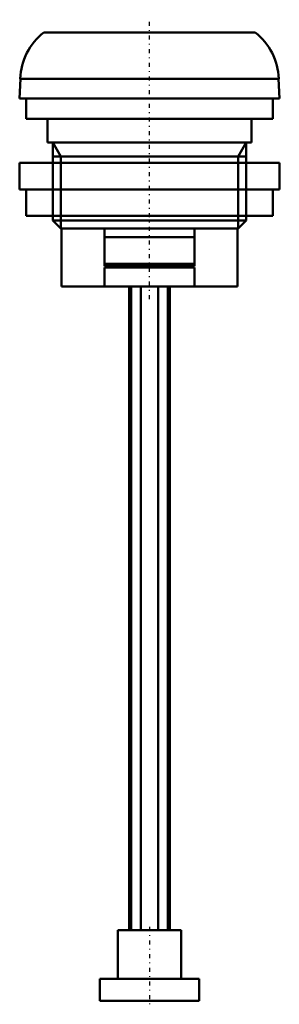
# Model space of a CAD drawing. Header units: millimetres. Extents: x -15 to 15, y -81 to 30.
import ezdxf

# ---------------------------------------------------------------- set-up
doc = ezdxf.new("R2010")
doc.units = ezdxf.units.MM
doc.linetypes.add('Center', pattern=[1.5, 0.45, -0.5, 0.05, -0.5])
for name, color, linetype, lineweight in [('AM_0', 7, 'Continuous', 30), ('AM_10', 7, 'Continuous', 5), ('AM_7', 7, 'Center', 5)]:
    doc.layers.add(name, color=color, linetype=linetype, lineweight=lineweight)

msp = doc.modelspace()

# ---------------------------------------------------------------- linework, layer by layer
at = {"layer": 'AM_0', "color": 7, "linetype": 'Continuous', "lineweight": 50}
for p, q in [((12.01, 28.8), (-12.01, 28.8)), ((-14.67, 23.55), (-14.75, 21.3)), ((14.67, 23.55), (-14.67, 23.55)), ((14.75, 21.3), (14.67, 23.55)), ((14.75, 21.3), (-14.75, 21.3)), ((-14, 21.3), (-14, 19)), ((14, 19), (14, 21.3)), ((14, 19), (-14, 19)), ((-11.6, 19), (-11.6, 16.3)), ((11.6, 16.3), (11.6, 19)), ((11.6, 16.3), (-11.6, 16.3)), ((-11, 16.3), (-11, 14)), ((11, 14), (11, 16.3)), ((-14.75, 14), (-14.75, 11)), ((-14.75, 14), (14.75, 14)), ((14.75, 11), (14.75, 14)), ((-14.75, 11), (14.75, 11)), ((-14, 11), (-14, 8)), ((14, 8), (14, 11)), ((-14, 8), (14, 8)), ((-11, 8), (-11, 7.47)), ((11, 7.47), (11, 8)), ((-11, 7.47), (-10.08, 6.55)), ((11, 7.47), (-11, 7.47)), ((10.08, 6.55), (11, 7.47)), ((10.08, 6.55), (-10.08, 6.55)), ((-10, 6.55), (-10, 0)), ((-5.1, 2.3), (-5.1, 6.55)), ((-5.1, 5.6), (5.1, 5.6)), ((5.1, 6.55), (5.1, 2.3)), ((10, 0), (10, 6.55)), ((-5.1, 2.55), (5.1, 2.55)), ((-5.1, 2.3), (5.1, 2.3)), ((-5.1, 0), (-5.1, 2.15)), ((-5.1, 2.15), (5.1, 2.15)), ((5.1, 2.15), (5.1, 0)), ((10, 0), (-10, 0)), ((-2.3, 0), (-2.3, -73)), ((-2.07, -73), (-2.07, 0)), ((-1, -73), (-1, 0)), ((1, -73), (1, 0)), ((2.07, -73), (2.07, 0)), ((2.3, -73), (2.3, 0)), ((-3.6, -73), (-3.6, -78.5)), ((-3.6, -73), (3.6, -73)), ((3.6, -78.5), (3.6, -73)), ((-5.65, -78.5), (-5.65, -81)), ((-5.65, -78.5), (5.65, -78.5)), ((5.65, -81), (5.65, -78.5)), ((-5.65, -81), (5.65, -81))]:
    msp.add_line(p, q, dxfattribs=at)
for centre, start, end in [((-7.68, 23.3), 128.2132, 177.9773), ((7.68, 23.3), 2.0227, 51.7868)]:
    msp.add_arc(centre, 7, start, end, dxfattribs=at)
at = {"layer": 'AM_10', "color": 7, "linetype": 'Continuous', "lineweight": 50}
for p, q in [((-11, 16.3), (-10.08, 14.71)), ((11, 16.3), (10.08, 14.71)), ((11, 14.71), (-11, 14.71)), ((-10.08, 6.55), (-10.08, 14.71)), ((10.08, 6.55), (10.08, 14.71)), ((-11, 8), (-11, 14)), ((11, 8), (11, 14))]:
    msp.add_line(p, q, dxfattribs=at)
at = {"layer": 'AM_7', "color": 4, "linetype": 'Center', "lineweight": 25}
for p, q in [((0, -1.44), (0, 30.24)), ((0, -72.6), (0, -81.4))]:
    msp.add_line(p, q, dxfattribs=at)

doc.saveas('drawing.dxf')
